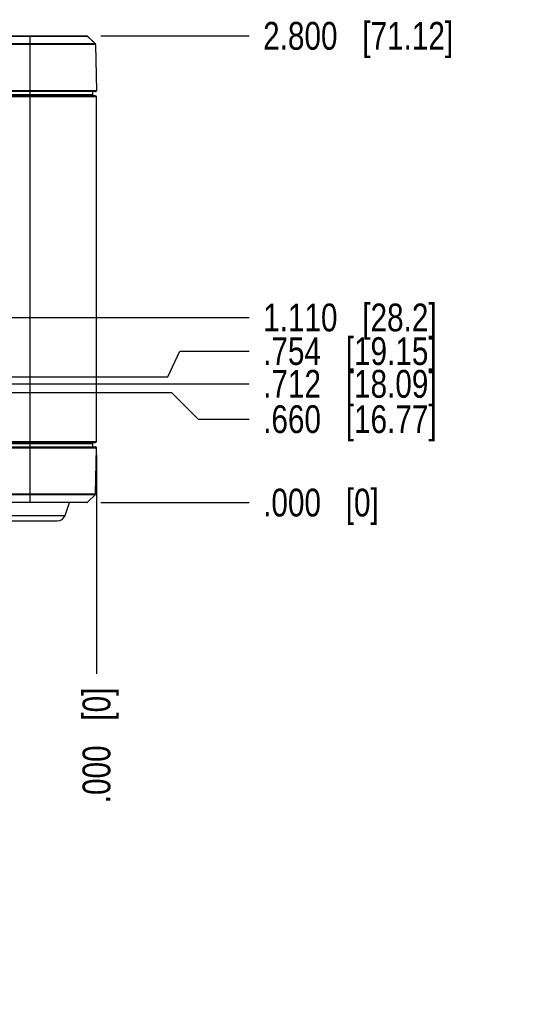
# Model space of a CAD drawing. Header units: inches. Extents: x 0 to 34, y 0 to 22.
# Tile 20 of 22: x 20.3 to 22.6, y 7.3 to 11.7. Entities that reach past the tile are written whole.
import ezdxf

# ---------------------------------------------------------------- set-up
doc = ezdxf.new("R2010")
doc.units = ezdxf.units.IN
doc.header["$LTSCALE"] = 1.87
doc.header["$MEASUREMENT"] = 0
doc.layers.get('0').update_dxf_attribs({"linetype": 'CONTINUOUS'})
doc.layers.add('DIMENSIONS', color=7, linetype='CONTINUOUS')
doc.styles.get("Standard").update_dxf_attribs({"font": 'txt', "width": 0.8})
doc.dimstyles.new('DIMSTYLE_1', dxfattribs={"dimtxt": 0.125, "dimasz": 0.18, "dimexe": 0.125, "dimexo": 0.0625, "dimgap": 0.09, "dimtad": 0, "dimtih": 1, "dimtoh": 1, "dimdec": 3, "dimlfac": 1.333333, "dimzin": 4, "dimdsep": 46, "dimtxsty": 'STANDARD', "dimblk": '_FILLED', "dimblk1": '_FILLED', "dimblk2": '_FILLED', "dimcen": 0.09, "dimadec": 0, "dimazin": 0, "dimtp": 0.001, "dimtm": 0.001, "dimtfac": 1, "dimtdec": 3, "dimtofl": 0, "dimtmove": 0, "dimatfit": 3, "dimldrblk": '_FILLED', "dimfxl": 1, "dimtolj": 1, "dimtzin": 4, "dimarcsym": 0})

# ---------------------------------------------------------------- blocks, each defined once
blk = doc.blocks.new('*D0')
at = {"layer": 'DIMENSIONS', "color": 2, "linetype": 'CONTINUOUS'}
blk.add_line((19.8104, 10.3707), (21.3441, 10.3707), dxfattribs=at)
at = {"layer": 'DIMENSIONS', "color": 2, "linetype": 'CONTINUOUS', "insert": (21.4066, 10.4332), "char_height": 0.125, "width": 1.225, "attachment_point": 1, "line_spacing_factor": 0.9}
blk.add_mtext('1.110{\\Ftxt.shx;\\W1.000000;\\H0.125000; }[28.2]', dxfattribs=at)
blk = doc.blocks.new('_FILLED')
at = {"color": 0, "linetype": 'BYBLOCK'}
blk.add_solid([(0, 0), (-1, 0.174), (-1, -0.174)], dxfattribs=at)
blk = doc.blocks.new('*D1')
at = {"layer": 'DIMENSIONS', "color": 2, "linetype": 'CONTINUOUS'}
blk.add_line((20.676, 9.5379), (21.3441, 9.5379), dxfattribs=at)
at = {"layer": 'DIMENSIONS', "color": 2, "linetype": 'CONTINUOUS', "insert": (21.4066, 9.6004), "char_height": 0.125, "width": 0.825, "attachment_point": 1, "line_spacing_factor": 0.9}
blk.add_mtext('.000{\\Ftxt.shx;\\W1.000000;\\H0.125000; }[0]', dxfattribs=at)
blk = doc.blocks.new('*D2')
at = {"layer": 'DIMENSIONS', "color": 2, "linetype": 'CONTINUOUS'}
for p, q in [((18.2757, 10.0331), (20.9948, 10.0331)), ((20.9948, 10.0331), (21.1148, 9.9132)), ((21.1148, 9.9132), (21.3441, 9.9132))]:
    blk.add_line(p, q, dxfattribs=at)
at = {"layer": 'DIMENSIONS', "color": 2, "linetype": 'CONTINUOUS', "insert": (21.4066, 9.9757), "char_height": 0.125, "width": 1.225, "attachment_point": 1, "line_spacing_factor": 0.9}
blk.add_mtext('.660{\\Ftxt.shx;\\W1.000000;\\H0.125000; }[16.77]', dxfattribs=at)
blk = doc.blocks.new('*D3')
at = {"layer": 'DIMENSIONS', "color": 2, "linetype": 'CONTINUOUS'}
blk.add_line((16.4595, 10.0722), (21.3441, 10.0722), dxfattribs=at)
at = {"layer": 'DIMENSIONS', "color": 2, "linetype": 'CONTINUOUS', "insert": (21.4066, 10.1347), "char_height": 0.125, "width": 1.225, "attachment_point": 1, "line_spacing_factor": 0.9}
blk.add_mtext('.712{\\Ftxt.shx;\\W1.000000;\\H0.125000; }[18.09]', dxfattribs=at)
blk = doc.blocks.new('*D4')
at = {"layer": 'DIMENSIONS', "color": 2, "linetype": 'CONTINUOUS'}
for p, q in [((20.9777, 10.1033), (21.0315, 10.2194)), ((21.0315, 10.2194), (21.3441, 10.2194)), ((17.3255, 10.1033), (20.9777, 10.1033))]:
    blk.add_line(p, q, dxfattribs=at)
at = {"layer": 'DIMENSIONS', "color": 2, "linetype": 'CONTINUOUS', "insert": (21.4066, 10.2819), "char_height": 0.125, "width": 1.225, "attachment_point": 1, "line_spacing_factor": 0.9}
blk.add_mtext('.754{\\Ftxt.shx;\\W1.000000;\\H0.125000; }[19.15]', dxfattribs=at)
blk = doc.blocks.new('*D5')
at = {"layer": 'DIMENSIONS', "color": 2, "linetype": 'CONTINUOUS'}
blk.add_line((20.676, 11.6379), (21.3441, 11.6379), dxfattribs=at)
at = {"layer": 'DIMENSIONS', "color": 2, "linetype": 'CONTINUOUS', "insert": (21.4066, 11.7004), "char_height": 0.125, "width": 1.325, "attachment_point": 1, "line_spacing_factor": 0.9}
blk.add_mtext('2.800{\\Ftxt.shx;\\W1.000000;\\H0.125000; }[71.12]', dxfattribs=at)
blk = doc.blocks.new('*D8')
at = {"layer": 'DIMENSIONS', "color": 2, "linetype": 'CONTINUOUS'}
blk.add_line((19.2976, 10.072), (19.2976, 8.7679), dxfattribs=at)
at = {"layer": 'DIMENSIONS', "color": 2, "linetype": 'CONTINUOUS', "insert": (19.2351, 8.7054), "char_height": 0.125, "width": 1.325, "attachment_point": 3, "rotation": 90, "line_spacing_factor": 0.9}
blk.add_mtext('1.812{\\Ftxt.shx;\\W1.000000;\\H0.125000; }[46.02]', dxfattribs=at)
blk = doc.blocks.new('*D9')
at = {"layer": 'DIMENSIONS', "color": 2, "linetype": 'CONTINUOUS'}
blk.add_line((20.6566, 9.7506), (20.6566, 8.7679), dxfattribs=at)
at = {"layer": 'DIMENSIONS', "color": 2, "linetype": 'CONTINUOUS', "insert": (20.5941, 8.7054), "char_height": 0.125, "width": 0.825, "attachment_point": 3, "rotation": 90, "line_spacing_factor": 0.9}
blk.add_mtext('.000{\\Ftxt.shx;\\W1.000000;\\H0.125000; }[0]', dxfattribs=at)
blk = doc.blocks.new('*D10')
at = {"layer": 'DIMENSIONS', "color": 2, "linetype": 'CONTINUOUS'}
blk.add_line((18.0365, 9.7939), (18.0365, 8.7679), dxfattribs=at)
at = {"layer": 'DIMENSIONS', "color": 2, "linetype": 'CONTINUOUS', "insert": (17.974, 8.7054), "char_height": 0.125, "width": 1.325, "attachment_point": 3, "rotation": 90, "line_spacing_factor": 0.9}
blk.add_mtext('3.494{\\Ftxt.shx;\\W1.000000;\\H0.125000; }[88.73]', dxfattribs=at)
blk = doc.blocks.new('*D11')
at = {"layer": 'DIMENSIONS', "color": 2, "linetype": 'CONTINUOUS'}
blk.add_line((17.1616, 9.9982), (17.1616, 8.7679), dxfattribs=at)
at = {"layer": 'DIMENSIONS', "color": 2, "linetype": 'CONTINUOUS', "insert": (17.0991, 8.7054), "char_height": 0.125, "width": 1.425, "attachment_point": 3, "rotation": 90, "line_spacing_factor": 0.9}
blk.add_mtext('4.660{\\Ftxt.shx;\\W1.000000;\\H0.125000; }[118.36]', dxfattribs=at)
blk = doc.blocks.new('*D12')
at = {"layer": 'DIMENSIONS', "color": 2, "linetype": 'CONTINUOUS'}
blk.add_line((16.3291, 9.9739), (16.3291, 8.7679), dxfattribs=at)
at = {"layer": 'DIMENSIONS', "color": 2, "linetype": 'CONTINUOUS', "insert": (16.2666, 8.7054), "char_height": 0.125, "width": 1.425, "attachment_point": 3, "rotation": 90, "line_spacing_factor": 0.9}
blk.add_mtext('5.770{\\Ftxt.shx;\\W1.000000;\\H0.125000; }[146.56]', dxfattribs=at)
blk = doc.blocks.new('*D13')
at = {"layer": 'DIMENSIONS', "color": 2, "linetype": 'CONTINUOUS'}
blk.add_line((15.7591, 9.7831), (15.7591, 8.7679), dxfattribs=at)
at = {"layer": 'DIMENSIONS', "color": 2, "linetype": 'CONTINUOUS', "insert": (15.6966, 8.7054), "char_height": 0.125, "width": 1.425, "attachment_point": 3, "rotation": 90, "line_spacing_factor": 0.9}
blk.add_mtext('6.530{\\Ftxt.shx;\\W1.000000;\\H0.125000; }[165.86]', dxfattribs=at)
blk = doc.blocks.new('*D14')
at = {"layer": 'DIMENSIONS', "color": 2, "linetype": 'CONTINUOUS'}
blk.add_line((13.7229, 10.9522), (13.7229, 8.7679), dxfattribs=at)
at = {"layer": 'DIMENSIONS', "color": 2, "linetype": 'CONTINUOUS', "insert": (13.6604, 8.7054), "char_height": 0.125, "width": 1.425, "attachment_point": 3, "rotation": 90, "line_spacing_factor": 0.9}
blk.add_mtext('9.245{\\Ftxt.shx;\\W1.000000;\\H0.125000; }[234.82]', dxfattribs=at)

msp = doc.modelspace()

# ---------------------------------------------------------------- linework, layer by layer
at = {"color": 7, "linetype": 'CONTINUOUS'}
for p, q in [((13.86238, 11.63792), (20.61354, 11.63792)), ((13.86238, 11.63706), (20.35662, 11.63706)), ((20.35662, 11.63792), (20.35662, 11.63703)), ((20.35662, 11.63706), (20.35662, 9.53792)), ((20.35662, 11.63706), (20.59189, 11.63706)), ((20.59189, 11.63706), (20.61562, 11.63706)), ((20.61562, 11.63706), (20.65202, 11.60128)), ((20.65202, 11.60132), (20.61565, 11.63706)), ((20.35662, 11.60128), (13.86238, 11.60128)), ((20.35662, 11.5992), (13.86238, 11.5992)), ((20.64235, 11.60127), (20.35662, 11.60133)), ((20.62977, 11.5992), (20.35662, 11.59925)), ((20.64202, 11.59918), (20.62977, 11.5992)), ((20.65291, 11.59923), (20.64202, 11.59918)), ((20.64345, 11.60127), (20.64235, 11.60127)), ((20.65197, 11.60133), (20.64345, 11.60127)), ((20.65292, 11.5992), (20.65655, 11.39101)), ((20.65655, 11.39101), (13.86238, 11.39101)), ((20.6528, 11.38719), (13.86238, 11.38719)), ((20.63937, 11.38719), (20.63937, 11.37206)), ((20.63937, 11.37206), (13.86238, 11.37206)), ((20.64299, 11.36832), (13.86238, 11.36832)), ((20.65155, 11.36802), (13.86238, 11.36802)), ((20.65662, 11.36277), (13.86238, 11.36277)), ((20.65155, 11.36802), (20.64299, 11.36832)), ((20.65662, 9.81307), (20.65662, 11.36277)), ((16.38358, 9.81307), (20.65662, 9.81307)), ((16.38571, 9.80782), (20.65155, 9.80782)), ((16.38582, 9.80752), (20.64299, 9.80752)), ((16.38698, 9.80377), (20.63937, 9.80377)), ((20.63937, 9.80377), (20.63937, 9.78864)), ((20.65155, 9.80782), (20.64299, 9.80752)), ((16.39281, 9.78864), (20.6528, 9.78864)), ((16.39281, 9.78483), (20.65655, 9.78483)), ((20.65292, 9.57664), (20.65655, 9.78483)), ((13.16032, 9.57664), (20.65292, 9.57664)), ((13.45662, 9.57455), (20.35662, 9.57455)), ((20.35662, 9.57455), (20.65202, 9.57455)), ((20.61562, 9.53878), (20.65202, 9.57455)), ((20.61351, 9.53792), (13.19972, 9.53792)), ((20.35662, 9.53878), (13.45662, 9.53878)), ((20.5364, 9.53878), (20.35662, 9.53878)), ((20.5155, 9.48031), (20.53608, 9.53792)), ((20.55331, 9.53878), (20.5364, 9.53878)), ((20.61562, 9.53878), (20.55331, 9.53878)), ((20.19773, 9.48031), (20.5155, 9.48031)), ((20.23304, 9.45542), (20.48019, 9.45542))]:
    msp.add_line(p, q, dxfattribs=at)
msp.add_lwpolyline([(20.65292, 11.59923), (20.65285, 11.59982), (20.65264, 11.60042), (20.65235, 11.60094), (20.65202, 11.60132)], dxfattribs=at)
for centre, radius, start, end in [((20.61351, 11.63492), 0.003, 45.49994, 89.99995), ((20.6528, 11.39094), 0.00375, 270.00244, 0.99996), ((20.64312, 11.37206), 0.00375, 179.99997, 267.99998), ((20.65137, 11.36277), 0.00525, 0, 88), ((20.64312, 9.80377), 0.00375, 91.99978, 180.0001), ((20.65137, 9.81307), 0.00525, 272, 359.99992), ((20.6528, 9.78489), 0.00375, 359, 90), ((20.64992, 9.57669), 0.003, 314.49995, 359), ((20.61351, 9.54092), 0.003, 270.0004, 314.50026), ((20.48019, 9.49292), 0.0375, 270, 340.34618)]:
    msp.add_arc(centre, radius, start, end, dxfattribs=at)
for points in [[(20.61562, 11.63706), (20.61563, 11.63706), (20.61564, 11.63706), (20.61564, 11.63706)], [(20.61564, 11.63706), (20.61565, 11.63706), (20.61565, 11.63706), (20.61565, 11.63706)]]:
    msp.add_open_spline(points, degree=3, dxfattribs=at)
msp.add_open_spline([(20.65202, 11.60132), (20.65201, 11.60133), (20.652, 11.60133), (20.65198, 11.60133), (20.65197, 11.60133)], degree=3, knots=[0, 0, 0, 0, 0.3373381, 1, 1, 1, 1], dxfattribs=at)

# ---------------------------------------------------------------- dimensions: what is measured, and where the dimension line sits
at = {"layer": 'DIMENSIONS', "color": 2, "linetype": 'CONTINUOUS'}
for feature_location, offset, dtype, origin, picture, middle in [((20.67603, 11.63792), (0.66809, 0), 0, (20.61353, 9.53792), '*D5', (22.06912, 11.63792)), ((13.72287, 10.95219), (0, -2.18427), 1, (20.65662, 11.01469), '*D14', (13.72287, 7.99292)), ((19.81041, 10.37068), (1.5337, 0), 0, (20.61351, 9.53792), '*D0', (22.01912, 10.37068)), ((17.32549, 10.10326), (4.01863, 0.1161), 0, (17.26299, 9.53792), '*D4', (22.01912, 10.21936)), ((16.45953, 10.07215), (4.88459, 0), 0, (16.39703, 9.53792), '*D3', (22.01912, 10.07215)), ((17.16162, 9.99825), (0, -1.23033), 1, (20.65662, 10.06075), '*D11', (17.16162, 7.99292)), ((19.29762, 10.07196), (0, -1.30404), 1, (20.65662, 9.81307), '*D8', (19.29762, 8.04292)), ((16.32912, 9.97393), (0, -1.20601), 1, (20.65662, 10.03643), '*D12', (16.32912, 7.99292)), ((18.27574, 10.03314), (3.06837, -0.1199), 0, (18.21324, 9.53792), '*D2', (22.01912, 9.91325)), ((15.75912, 9.78308), (0, -1.01516), 1, (20.65662, 9.84558), '*D13', (15.75912, 7.99292)), ((18.0364912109, 9.793893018), (0, -1.025975), 1, (20.6566162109, 9.856393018), '*D10', (18.0364912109, 8.042918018)), ((20.6566162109, 9.7505652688), (0, -0.9826472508), 1, (20.6566162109, 9.8130652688), '*D9', (20.6566162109, 8.292918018)), ((20.6760124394, 9.537918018), (0.6681037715, 0), 0, (20.6135124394, 9.537918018), '*D1', (21.8191162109, 9.537918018))]:
    dim = msp.add_ordinate_dim(feature_location=feature_location, offset=offset, dtype=dtype, origin=origin, dimstyle='DIMSTYLE_1', override={"dimtad": 1, "dimtih": 0, "dimtoh": 0}, dxfattribs=at)
    dim.commit()
    dim.dimension.update_dxf_attribs({"geometry": picture, "text_midpoint": middle})

doc.saveas('drawing.dxf')
